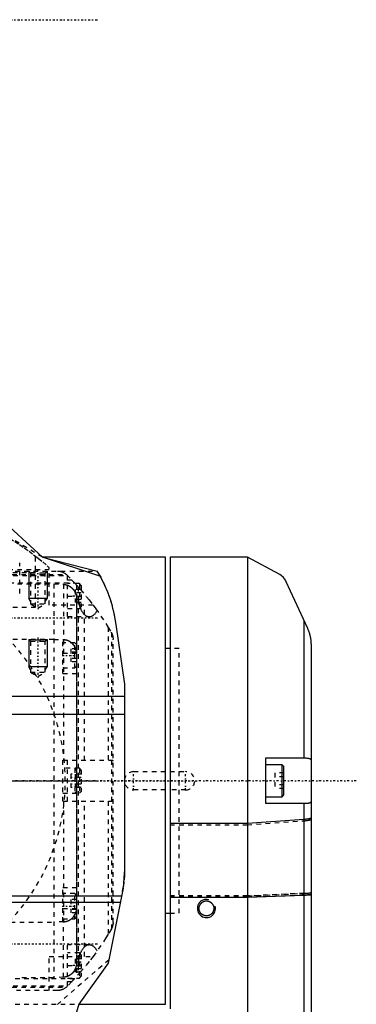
# Model space of a CAD drawing. Extents: x -109 to 109, y -1 to 737.
# Tile 10 of 10: x 35 to 109, y 521 to 737. Entities that reach past the tile are written whole.
import ezdxf

# ---------------------------------------------------------------- set-up
doc = ezdxf.new("R2010")
doc.units = 0
doc.linetypes.add('CENTER', pattern=[1.5, 0.45, -0.5, 0.05, -0.5])
doc.linetypes.add('DASHED', pattern=[2, 1, -1])
for name, color, linetype in [('AM_0', 7, 'CONTINUOUS'), ('AM_10', 7, 'CONTINUOUS'), ('AM_3', 7, 'DASHED'), ('AM_7', 7, 'CENTER')]:
    doc.layers.add(name, color=color, linetype=linetype)

msp = doc.modelspace()

# ---------------------------------------------------------------- linework, layer by layer
at = {"layer": 'AM_0', "color": 7, "linetype": 'CONTINUOUS'}
for p, q in [((28, 630), (40, 619)), ((67, 619), (40, 619)), ((52.62, 614.9), (40, 619)), ((40, 619), (51.99, 615.99)), ((67, 521), (67, 619)), ((85, 619), (68, 619)), ((68, 619), (68, 520)), ((92.13, 615.21), (85, 619)), ((85, 619), (85, 381)), ((98.24, 603.4), (93.47, 613.63)), ((97.41, 605.18), (97.41, 575)), ((56.08, 604.26), (58, 591.16)), ((68, 599), (67, 599)), ((99, 600), (99, 390.25)), ((58, 591.16), (58, 550)), ((-58, 588.56), (58, 588.56)), ((58, 584.56), (-58, 584.56)), ((89, 575), (97.59, 575)), ((89, 565), (89, 575)), ((92.6, 573.5), (89, 573.5)), ((93, 573.1), (92.6, 573.5)), ((92.6, 566.5), (92.6, 573.5)), ((93, 566.9), (93, 573.1)), ((89, 566.5), (92.6, 566.5)), ((92.6, 566.5), (93, 566.9)), ((97.59, 565), (89, 565)), ((97.41, 565), (97.41, 455)), ((97.41, 561.51), (85, 560.64)), ((85, 560.64), (68, 560.64)), ((57.38, 544.71), (-57.38, 544.71)), ((57.58, 545.72), (54.46, 530)), ((68, 544.45), (85, 544.45)), ((85, 544.45), (97.41, 544.91)), ((-57.11, 543.37), (57.11, 543.37)), ((67, 541), (68, 541)), ((54.46, 530), (48, 521)), ((48, 521), (42.72, 503.75)), ((48, 521), (67, 521))]:
    msp.add_line(p, q, dxfattribs=at)
msp.add_lwpolyline([(97.41, 544.91), (97.86, 544.93), (98.25, 544.96), (98.57, 544.99), (98.81, 545.02), (98.95, 545.06), (99, 545.1)], dxfattribs=at)
for points in [[(52.62, 614.9, 0), (52.77, 614.62, 0), (53.07, 614.07, 0), (53.35, 613.51, 0), (53.48, 613.23, 0), (53.61, 612.95, 0), (53.87, 612.38, 0), (54.11, 611.8, 0), (54.34, 611.22, 0), (54.56, 610.63, 0), (54.77, 610.04, 0), (54.87, 609.74, 0), (54.96, 609.45, 0), (55.14, 608.85, 0), (55.31, 608.25, 0), (55.46, 607.64, 0), (55.61, 607.03, 0), (55.73, 606.42, 0), (55.79, 606.11, 0), (55.85, 605.8, 0), (55.95, 605.19, 0), (56.04, 604.57, 0), (56.08, 604.26, 0)], [(93.47, 613.63, 0), (93.32, 613.98, 0), (92.91, 614.58, 0), (92.4, 615.04, 0), (92.13, 615.21, 0)], [(99, 600, 0), (99, 600, 0), (99, 600, 0), (99, 600, 0), (99, 600, 0), (99, 600, 0), (99, 600, 0), (99, 600, 0), (99, 600, 0), (99, 600, 0), (99, 600, 0), (99, 600, 0), (99, 600, 0), (99, 600, 0), (99, 600, 0), (99, 600, 0), (99, 600, 0), (99, 600, 0), (99, 600, 0), (99, 600, 0), (99, 600, 0), (99, 600, 0), (99, 600, 0), (99, 600, 0), (99, 600, 0), (99, 600, 0), (99, 600, 0), (99, 600, 0), (99, 600, 0), (99, 600, 0), (99, 600, 0), (99, 600, 0), (99, 600, 0), (99, 600, 0), (99, 600, 0), (99, 600, 0), (99, 600, 0), (99, 600, 0), (99, 600, 0), (99, 600, 0), (99, 600, 0), (99, 600, 0), (99, 600, 0), (99, 600, 0), (99, 600, 0), (99, 600, 0), (99, 600, 0), (99, 600, 0), (99, 600, 0), (99, 600, 0), (99, 600, 0), (99, 600, 0), (99, 600, 0), (99, 600, 0), (99, 600, 0), (99, 600, 0), (99, 600, 0), (99, 600, 0), (99, 600, 0), (99, 600, 0), (99, 600, 0), (99, 600, 0), (99, 600, 0), (99, 600, 0), (99, 600, 0), (99, 600, 0), (99, 600, 0), (99, 600, 0), (99, 600.01, 0), (99, 600.01, 0), (99, 600.01, 0), (99, 600.01, 0), (99, 600.02, 0), (99, 600.02, 0), (99, 600.04, 0), (99, 600.08, 0), (99, 600.09, 0), (99, 600.11, 0), (99, 600.14, 0), (99, 600.18, 0), (98.99, 600.29, 0), (98.98, 600.49, 0), (98.98, 600.59, 0), (98.97, 600.69, 0), (98.95, 600.89, 0), (98.93, 601.09, 0), (98.9, 601.28, 0), (98.86, 601.48, 0), (98.82, 601.67, 0), (98.8, 601.76, 0), (98.78, 601.86, 0), (98.73, 602.05, 0), (98.68, 602.24, 0), (98.62, 602.42, 0), (98.56, 602.6, 0), (98.5, 602.78, 0), (98.46, 602.87, 0), (98.43, 602.96, 0), (98.36, 603.14, 0), (98.28, 603.31, 0), (98.24, 603.4, 0)], [(97.59, 575, 0), (97.66, 575, 0), (97.8, 575, 0), (97.94, 574.99, 0), (98, 574.99, 0), (98.07, 574.99, 0), (98.19, 574.98, 0), (98.3, 574.96, 0), (98.41, 574.94, 0), (98.51, 574.92, 0), (98.6, 574.89, 0), (98.64, 574.88, 0), (98.68, 574.86, 0), (98.75, 574.82, 0), (98.81, 574.77, 0), (98.87, 574.72, 0), (98.91, 574.67, 0), (98.95, 574.6, 0), (98.96, 574.57, 0), (98.97, 574.54, 0), (98.99, 574.46, 0), (99, 574.38, 0), (99, 574.34, 0)], [(99, 565.66, 0), (99, 565.62, 0), (98.99, 565.54, 0), (98.97, 565.46, 0), (98.96, 565.43, 0), (98.95, 565.4, 0), (98.91, 565.33, 0), (98.87, 565.28, 0), (98.81, 565.23, 0), (98.75, 565.18, 0), (98.68, 565.14, 0), (98.64, 565.12, 0), (98.6, 565.11, 0), (98.51, 565.08, 0), (98.41, 565.06, 0), (98.3, 565.04, 0), (98.19, 565.02, 0), (98.07, 565.01, 0), (98, 565.01, 0), (97.94, 565.01, 0), (97.8, 565, 0), (97.66, 565, 0), (97.59, 565, 0)], [(99, 561.88, 0), (99, 561.86, 0), (98.99, 561.84, 0), (98.97, 561.81, 0), (98.95, 561.8, 0), (98.93, 561.79, 0), (98.89, 561.77, 0), (98.84, 561.74, 0), (98.77, 561.72, 0), (98.7, 561.7, 0), (98.62, 561.68, 0), (98.57, 561.66, 0), (98.52, 561.65, 0), (98.42, 561.63, 0), (98.31, 561.61, 0), (98.19, 561.6, 0), (98.07, 561.58, 0), (97.93, 561.56, 0), (97.86, 561.55, 0), (97.79, 561.55, 0), (97.64, 561.53, 0), (97.49, 561.52, 0), (97.41, 561.51, 0)]]:
    msp.add_polyline3d(points, dxfattribs=at)
for centre, radius, start, end in [((27, 600.69), 29.3, 29.0069, 31.4714), ((36, 550), 22, 348.7864, 0)]:
    msp.add_arc(centre, radius, start, end, dxfattribs=at)
at = {"layer": 'AM_10', "color": 7, "linetype": 'CONTINUOUS'}
for p, q in [((37, 616), (37, 610)), ((41, 616), (41, 610)), ((41, 610), (37, 610)), ((37.38, 609.34), (37, 610)), ((40.62, 609.34), (41, 610)), ((37, 601), (37, 595)), ((41, 601), (41, 595)), ((41, 595), (37, 595)), ((37.38, 594.34), (37, 595)), ((40.62, 594.34), (41, 595))]:
    msp.add_line(p, q, dxfattribs=at)
msp.add_arc((76, 542), 2, 75, 15, dxfattribs=at)
at = {"layer": 'AM_3', "color": 6, "linetype": 'DASHED'}
for p, q in [((40, 619), (21.69, 630)), ((35, 611.06), (35, 617.81)), ((38.5, 608.1), (38.5, 619.23)), ((-38.5, 615.7), (38.5, 615.7)), ((41.5, 616.24), (2, 616.24)), ((2, 616), (51.94, 616)), ((37, 616), (37.38, 615.62)), ((37.38, 615.62), (37.38, 608.8)), ((37.38, 615.62), (40.62, 615.62)), ((40.62, 615.62), (41, 616)), ((40.62, 608.8), (40.62, 615.62)), ((41.5, 608.5), (41.5, 616.73)), ((23.37, 615.22), (45.28, 615.22)), ((23.6, 614.98), (45.5, 614.98)), ((24.73, 613.44), (47, 613.44)), ((34.5, 613.18), (42.5, 613.18)), ((42.5, 613.18), (42.5, 526.82)), ((42.5, 613.18), (44.64, 613.08)), ((45.5, 606), (45.5, 615.01)), ((45.5, 614.06), (46.42, 614.06)), ((48.1, 613.25), (45.5, 613.25)), ((48.5, 612.85), (48.1, 613.25)), ((48.1, 613.25), (48.1, 607.75)), ((44.64, 613.08), (44.64, 600.92)), ((47.2, 611.94), (47.2, 609.06)), ((48.5, 611.94), (47.2, 611.94)), ((48.5, 611.22), (47.2, 611.22)), ((47.5, 612.89), (47.5, 527.11)), ((47.83, 612.52), (47.83, 610.5)), ((48.5, 612.85), (48.5, 608.15)), ((45.5, 610.5), (49.56, 610.5)), ((48.5, 609.78), (47.2, 609.78)), ((48.5, 609.06), (47.2, 609.06)), ((47.5, 609.79), (47.5, 530.21)), ((47.87, 609.74), (47.87, 530.26)), ((-38.5, 608.1), (38.5, 608.1)), ((37.38, 608.8), (39, 607.86)), ((37.38, 608.8), (40.62, 608.8)), ((39, 607.86), (40.62, 608.8)), ((51.12, 608.5), (41.5, 608.5)), ((45.5, 607.75), (48.1, 607.75)), ((48.1, 607.75), (48.5, 608.15)), ((49.25, 574.5), (49.25, 608.5)), ((45.5, 606), (50.29, 606)), ((54.45, 603.63), (54.45, 574.5)), ((54.45, 603.63), (55.08, 602.59)), ((55.13, 602.5), (55.13, 537.5)), ((42.5, 601), (31, 601)), ((37, 601), (37.38, 600.62)), ((37.38, 600.62), (37.38, 593.8)), ((37.38, 600.62), (40.62, 600.62)), ((40.62, 600.62), (41, 601)), ((40.62, 593.8), (40.62, 600.62)), ((42.5, 601), (44.64, 600.9)), ((44.64, 600.92), (44.5, 600.92)), ((44.5, 593.5), (44.5, 600.92)), ((47.1, 600.25), (44.5, 600.25)), ((44.64, 600.9), (44.64, 574.5)), ((47.5, 599.85), (47.1, 600.25)), ((47.1, 594.75), (47.1, 600.25)), ((55.5, 538.94), (55.5, 601.06)), ((46.2, 598.94), (46.2, 596.06)), ((47.5, 598.94), (46.2, 598.94)), ((47.5, 598.22), (46.2, 598.22)), ((70, 599), (68, 599)), ((70, 541), (70, 599)), ((44.5, 598), (47.5, 598)), ((47.5, 596.78), (46.2, 596.78)), ((47.5, 596.06), (46.2, 596.06)), ((47.5, 597.92), (47.5, 598)), ((37.38, 593.8), (39, 592.86)), ((37.38, 593.8), (40.62, 593.8)), ((39, 592.86), (40.62, 593.8)), ((44.5, 594.75), (47.1, 594.75)), ((47.1, 594.75), (47.5, 595.15)), ((44.5, 593.5), (47.5, 593.5)), ((44.5, 574.5), (55.42, 574.5)), ((44.5, 565.5), (44.5, 574.5)), ((45.5, 565.5), (45.5, 574.5)), ((48.1, 572.75), (44.5, 572.75)), ((47.5, 572.35), (47.1, 572.75)), ((47.1, 572.75), (47.1, 567.25)), ((48.5, 572.35), (48.1, 572.75)), ((48.1, 572.75), (48.1, 567.25)), ((48.5, 572.35), (48.5, 567.65)), ((46.2, 571.44), (46.2, 568.56)), ((48.5, 571.44), (46.2, 571.44)), ((48.5, 570.72), (46.2, 570.72)), ((47.2, 571.44), (47.2, 568.56)), ((60, 572), (67, 572)), ((68, 572), (71.43, 572)), ((91, 571.72), (91, 568.28)), ((93, 571.72), (91, 571.72)), ((93, 570.86), (91, 570.86)), ((48.5, 569.28), (46.2, 569.28)), ((48.5, 568.56), (46.2, 568.56)), ((67, 568), (60, 568)), ((71.43, 568), (68, 568)), ((93, 569.14), (91, 569.14)), ((93, 568.28), (91, 568.28)), ((44.5, 567.25), (48.1, 567.25)), ((47.1, 567.25), (47.5, 567.65)), ((48.1, 567.25), (48.5, 567.65)), ((44.5, 565.5), (55.42, 565.5)), ((44.64, 565.5), (44.64, 539.1)), ((49.25, 531.5), (49.25, 565.5)), ((54.45, 565.5), (54.45, 536.37)), ((68, 560.32), (85, 560.32)), ((85, 560.32), (97.41, 561.22)), ((47.5, 546.5), (44.5, 546.5)), ((44.5, 539.08), (44.5, 546.5)), ((47.1, 545.25), (44.5, 545.25)), ((47.5, 544.85), (47.1, 545.25)), ((47.1, 539.75), (47.1, 545.25)), ((85, 544.74), (68, 544.74)), ((68, 544.74), (85, 544.74)), ((85, 544.46), (68, 544.46)), ((97.41, 545.32), (85, 544.74)), ((85, 544.74), (97.41, 545.32)), ((97.41, 544.92), (85, 544.46)), ((44.5, 542), (47.5, 542)), ((46.2, 543.94), (46.2, 541.06)), ((47.5, 543.94), (46.2, 543.94)), ((47.5, 543.22), (46.2, 543.22)), ((47.5, 542), (47.5, 542.08)), ((47.5, 541.78), (46.2, 541.78)), ((47.5, 541.06), (46.2, 541.06)), ((47.1, 539.75), (47.5, 540.15)), ((68, 541), (70, 541)), ((31, 539), (42.5, 539)), ((44.64, 539.1), (42.5, 539)), ((44.5, 539.75), (47.1, 539.75)), ((44.5, 539.08), (44.64, 539.08)), ((44.64, 526.92), (44.64, 539.08)), ((55.08, 537.41), (54.45, 536.37)), ((50.29, 534), (45.5, 534)), ((45.5, 524.99), (45.5, 534)), ((41.5, 531.5), (51.12, 531.5)), ((41.5, 524), (41.5, 531.5)), ((48.1, 532.25), (45.5, 532.25)), ((48.5, 531.85), (48.1, 532.25)), ((48.1, 532.25), (48.1, 526.75)), ((48.5, 531.85), (48.5, 527.15)), ((54.61, 530.76), (43.27, 520.97)), ((45.5, 529.5), (49.56, 529.5)), ((47.2, 530.94), (47.2, 528.06)), ((48.5, 530.94), (47.2, 530.94)), ((48.5, 530.22), (47.2, 530.22)), ((47.83, 529.5), (47.83, 527.48)), ((42.5, 526.82), (34.5, 526.82)), ((44.64, 526.92), (42.5, 526.82)), ((48.5, 528.78), (47.2, 528.78)), ((48.5, 528.06), (47.2, 528.06)), ((48.1, 526.75), (48.5, 527.15)), ((23.37, 524.78), (45.28, 524.78)), ((23.6, 525.02), (45.5, 525.02)), ((47, 526.56), (24.73, 526.56)), ((45.5, 526.75), (48.1, 526.75)), ((46.42, 525.94), (45.5, 525.94)), ((43.27, 524), (-43.27, 524)), ((-48, 521), (48, 521))]:
    msp.add_line(p, q, dxfattribs=at)
msp.add_lwpolyline([(97.41, 545.32), (97.86, 545.34), (98.25, 545.37), (98.57, 545.41), (98.81, 545.45), (98.95, 545.5), (99, 545.55)], dxfattribs=at)
for points in [[(22, 628.5, 0), (22.59, 628.27, 0), (23.78, 627.8, 0), (24.95, 627.31, 0), (25.53, 627.05, 0), (26.11, 626.79, 0), (27.26, 626.24, 0), (28.4, 625.68, 0), (29.53, 625.09, 0), (30.64, 624.47, 0), (31.74, 623.84, 0), (32.29, 623.51, 0), (32.83, 623.18, 0), (33.91, 622.5, 0), (34.97, 621.8, 0), (36.02, 621.08, 0), (37.05, 620.33, 0), (38.07, 619.57, 0), (38.57, 619.18, 0), (39.07, 618.78, 0), (40.05, 617.98, 0), (41.02, 617.15, 0), (41.5, 616.73, 0)], [(43.27, 616, 0), (43.28, 616, 0), (43.3, 616, 0), (43.32, 616, 0), (43.33, 616, 0), (43.34, 616, 0), (43.37, 616, 0), (43.39, 616, 0), (43.41, 616, 0), (43.43, 616, 0), (43.45, 615.99, 0), (43.46, 615.99, 0), (43.47, 615.99, 0), (43.5, 615.99, 0), (43.52, 615.99, 0), (43.54, 615.99, 0), (43.56, 615.99, 0), (43.58, 615.98, 0), (43.59, 615.98, 0), (43.61, 615.98, 0), (43.63, 615.98, 0), (43.65, 615.98, 0), (43.66, 615.97, 0), (43.67, 615.97, 0), (43.69, 615.97, 0), (43.71, 615.97, 0), (43.72, 615.96, 0), (43.74, 615.96, 0), (43.76, 615.96, 0), (43.78, 615.96, 0), (43.8, 615.95, 0), (43.82, 615.95, 0), (43.84, 615.94, 0), (43.85, 615.94, 0), (43.86, 615.94, 0), (43.89, 615.94, 0), (43.91, 615.93, 0), (43.93, 615.93, 0), (43.95, 615.92, 0), (43.97, 615.92, 0), (43.98, 615.91, 0), (43.99, 615.91, 0), (44.01, 615.91, 0), (44.04, 615.9, 0), (44.06, 615.89, 0), (44.08, 615.89, 0), (44.1, 615.88, 0), (44.11, 615.88, 0), (44.12, 615.88, 0), (44.14, 615.87, 0), (44.16, 615.86, 0), (44.23, 615.84, 0), (44.36, 615.79, 0), (44.42, 615.77, 0), (44.48, 615.74, 0), (44.6, 615.69, 0), (44.71, 615.63, 0), (44.83, 615.56, 0), (44.94, 615.49, 0), (45.05, 615.41, 0), (45.1, 615.38, 0), (45.15, 615.33, 0), (45.25, 615.25, 0), (45.35, 615.16, 0), (45.39, 615.11, 0)], [(51.99, 615.99, 0), (52.12, 615.78, 0), (52.38, 615.33, 0), (52.64, 614.86, 0), (52.78, 614.62, 0), (52.92, 614.36, 0), (53.19, 613.83, 0), (53.46, 613.27, 0), (53.73, 612.68, 0), (54, 612.07, 0), (54.26, 611.43, 0), (54.39, 611.1, 0), (54.51, 610.76, 0), (54.76, 610.07, 0), (54.99, 609.36, 0), (55.21, 608.62, 0), (55.41, 607.87, 0), (55.59, 607.09, 0), (55.68, 606.7, 0), (55.76, 606.3, 0), (55.9, 605.49, 0), (56.03, 604.67, 0), (56.08, 604.26, 0)], [(45.39, 615.11, 0), (46.41, 614.07, 0), (48.37, 611.91, 0), (50.23, 609.66, 0), (51.12, 608.5, 0)], [(44.64, 613.08, 0), (44.66, 613.07, 0), (44.7, 613.07, 0), (44.75, 613.07, 0), (44.77, 613.07, 0), (44.79, 613.06, 0), (44.84, 613.06, 0), (44.88, 613.05, 0), (44.93, 613.05, 0), (44.97, 613.04, 0), (45.02, 613.03, 0), (45.04, 613.03, 0), (45.06, 613.02, 0), (45.11, 613.01, 0), (45.15, 613, 0), (45.19, 612.99, 0), (45.24, 612.98, 0), (45.28, 612.97, 0), (45.3, 612.96, 0), (45.32, 612.95, 0), (45.37, 612.94, 0), (45.41, 612.92, 0), (45.43, 612.92, 0), (45.45, 612.91, 0), (45.49, 612.89, 0), (45.53, 612.88, 0), (45.55, 612.87, 0), (45.57, 612.86, 0), (45.61, 612.84, 0), (45.65, 612.83, 0), (45.69, 612.81, 0), (45.73, 612.79, 0), (45.77, 612.77, 0), (45.78, 612.76, 0), (45.8, 612.75, 0), (45.84, 612.73, 0), (45.88, 612.71, 0), (45.92, 612.69, 0), (45.96, 612.66, 0), (46, 612.64, 0), (46.02, 612.63, 0), (46.04, 612.61, 0), (46.07, 612.59, 0), (46.11, 612.56, 0), (46.15, 612.54, 0), (46.19, 612.51, 0), (46.22, 612.48, 0), (46.24, 612.47, 0), (46.26, 612.45, 0), (46.29, 612.43, 0), (46.33, 612.4, 0), (46.36, 612.37, 0), (46.4, 612.34, 0), (46.43, 612.31, 0), (46.44, 612.29, 0), (46.46, 612.28, 0), (46.49, 612.25, 0), (46.52, 612.22, 0), (46.55, 612.19, 0), (46.58, 612.16, 0), (46.61, 612.13, 0), (46.63, 612.11, 0), (46.64, 612.09, 0), (46.67, 612.06, 0), (46.7, 612.03, 0), (46.71, 612.01, 0), (46.72, 612, 0), (46.75, 611.96, 0), (46.78, 611.93, 0), (46.79, 611.91, 0), (46.81, 611.89, 0), (46.83, 611.85, 0), (46.86, 611.82, 0), (46.89, 611.78, 0), (46.91, 611.74, 0), (46.94, 611.71, 0), (46.95, 611.69, 0), (46.96, 611.67, 0), (46.99, 611.63, 0), (47.01, 611.59, 0), (47.03, 611.55, 0), (47.06, 611.51, 0), (47.08, 611.47, 0), (47.09, 611.45, 0), (47.1, 611.43, 0), (47.12, 611.39, 0), (47.14, 611.35, 0), (47.16, 611.31, 0), (47.18, 611.27, 0), (47.2, 611.23, 0), (47.2, 611.21, 0), (47.21, 611.19, 0), (47.23, 611.15, 0), (47.25, 611.11, 0), (47.26, 611.07, 0), (47.28, 611.03, 0), (47.29, 610.99, 0), (47.3, 610.97, 0), (47.31, 610.95, 0), (47.32, 610.91, 0), (47.33, 610.87, 0), (47.35, 610.83, 0), (47.36, 610.78, 0), (47.37, 610.74, 0), (47.38, 610.72, 0), (47.38, 610.7, 0), (47.39, 610.65, 0), (47.41, 610.61, 0), (47.41, 610.59, 0), (47.42, 610.57, 0), (47.42, 610.52, 0), (47.43, 610.48, 0), (47.44, 610.45, 0), (47.44, 610.43, 0), (47.45, 610.39, 0), (47.46, 610.34, 0), (47.46, 610.3, 0), (47.47, 610.25, 0), (47.48, 610.21, 0), (47.48, 610.18, 0), (47.48, 610.16, 0), (47.49, 610.12, 0), (47.49, 610.07, 0), (47.49, 610.03, 0), (47.49, 609.98, 0), (47.5, 609.94, 0), (47.5, 609.92, 0), (47.5, 609.9, 0), (47.5, 609.85, 0), (47.5, 609.81, 0), (47.5, 609.79, 0)], [(47.83, 610.5, 0), (47.83, 610.37, 0), (47.84, 610.12, 0), (47.86, 609.87, 0), (47.87, 609.74, 0)], [(47.87, 609.74, 0), (47.88, 609.62, 0), (47.91, 609.39, 0), (47.94, 609.17, 0), (47.96, 609.06, 0)], [(47.96, 609.06, 0), (47.98, 608.96, 0), (48.02, 608.77, 0), (48.06, 608.59, 0), (48.09, 608.5, 0)], [(48.09, 608.5, 0), (48.12, 608.4, 0), (48.17, 608.2, 0), (48.24, 608.01, 0), (48.27, 607.92, 0)], [(48.27, 607.92, 0), (48.31, 607.82, 0), (48.39, 607.63, 0), (48.48, 607.45, 0), (48.52, 607.37, 0), (48.57, 607.28, 0), (48.67, 607.12, 0), (48.77, 606.96, 0), (48.87, 606.82, 0), (48.98, 606.69, 0), (49.09, 606.57, 0), (49.15, 606.51, 0), (49.21, 606.46, 0), (49.33, 606.36, 0), (49.45, 606.27, 0), (49.58, 606.19, 0), (49.7, 606.13, 0), (49.83, 606.08, 0), (49.9, 606.06, 0), (49.96, 606.04, 0), (50.09, 606.01, 0), (50.22, 606, 0), (50.29, 606, 0)], [(50.29, 606, 0), (50.34, 606, 0), (50.45, 606.01, 0), (50.55, 606.03, 0), (50.6, 606.04, 0), (50.66, 606.05, 0), (50.76, 606.08, 0), (50.87, 606.13, 0), (50.97, 606.18, 0), (51.07, 606.23, 0), (51.17, 606.3, 0), (51.22, 606.34, 0), (51.27, 606.37, 0), (51.36, 606.46, 0), (51.46, 606.54, 0), (51.55, 606.64, 0), (51.64, 606.74, 0), (51.73, 606.86, 0), (51.77, 606.91, 0), (51.81, 606.97, 0), (51.89, 607.1, 0), (51.97, 607.23, 0), (52.01, 607.29, 0)], [(51.12, 608.5, 0), (51.71, 607.71, 0), (52.84, 606.11, 0), (53.93, 604.47, 0), (54.45, 603.63, 0)], [(55.08, 602.59, 0), (55.1, 602.55, 0), (55.15, 602.47, 0), (55.19, 602.39, 0), (55.21, 602.35, 0), (55.23, 602.31, 0), (55.26, 602.23, 0), (55.3, 602.15, 0), (55.33, 602.06, 0), (55.36, 601.98, 0), (55.38, 601.9, 0), (55.39, 601.85, 0), (55.41, 601.81, 0), (55.43, 601.72, 0), (55.44, 601.64, 0), (55.46, 601.55, 0), (55.47, 601.46, 0), (55.48, 601.37, 0), (55.49, 601.33, 0), (55.49, 601.28, 0), (55.5, 601.19, 0), (55.5, 601.1, 0), (55.5, 601.06, 0)], [(37, 601, 0), (37, 601, 0), (37, 601, 0), (37.01, 601, 0), (37.01, 601, 0), (37.01, 601, 0), (37.02, 601, 0), (37.03, 601, 0), (37.04, 601, 0), (37.05, 601, 0), (37.06, 601, 0), (37.07, 601, 0), (37.08, 601, 0), (37.09, 600.99, 0), (37.11, 600.99, 0), (37.13, 600.99, 0), (37.16, 600.99, 0), (37.18, 600.99, 0), (37.19, 600.99, 0), (37.21, 600.99, 0), (37.23, 600.99, 0), (37.26, 600.99, 0), (37.28, 600.98, 0), (37.29, 600.98, 0), (37.32, 600.98, 0), (37.36, 600.98, 0), (37.37, 600.98, 0), (37.39, 600.98, 0), (37.42, 600.98, 0), (37.46, 600.98, 0), (37.5, 600.97, 0), (37.54, 600.97, 0), (37.58, 600.97, 0), (37.6, 600.97, 0), (37.62, 600.97, 0), (37.66, 600.97, 0), (37.7, 600.96, 0), (37.74, 600.96, 0), (37.79, 600.96, 0), (37.83, 600.96, 0), (37.86, 600.96, 0), (37.88, 600.96, 0), (37.93, 600.96, 0), (37.98, 600.96, 0), (38.03, 600.95, 0), (38.08, 600.95, 0), (38.14, 600.95, 0), (38.16, 600.95, 0), (38.19, 600.95, 0), (38.24, 600.95, 0), (38.3, 600.95, 0), (38.35, 600.95, 0), (38.41, 600.94, 0), (38.46, 600.94, 0), (38.49, 600.94, 0), (38.52, 600.94, 0), (38.58, 600.94, 0), (38.63, 600.94, 0), (38.69, 600.94, 0), (38.75, 600.94, 0), (38.8, 600.94, 0), (38.83, 600.94, 0), (38.86, 600.94, 0), (38.92, 600.94, 0), (38.97, 600.94, 0), (39, 600.94, 0), (39.03, 600.94, 0), (39.08, 600.94, 0), (39.14, 600.94, 0), (39.17, 600.94, 0), (39.2, 600.94, 0), (39.25, 600.94, 0), (39.31, 600.94, 0), (39.37, 600.94, 0), (39.42, 600.94, 0), (39.48, 600.94, 0), (39.51, 600.94, 0), (39.54, 600.94, 0), (39.59, 600.94, 0), (39.65, 600.95, 0), (39.7, 600.95, 0), (39.76, 600.95, 0), (39.81, 600.95, 0), (39.84, 600.95, 0), (39.86, 600.95, 0), (39.92, 600.95, 0), (39.97, 600.95, 0), (40.02, 600.96, 0), (40.07, 600.96, 0), (40.12, 600.96, 0), (40.14, 600.96, 0), (40.17, 600.96, 0), (40.21, 600.96, 0), (40.26, 600.96, 0), (40.3, 600.96, 0), (40.34, 600.97, 0), (40.38, 600.97, 0), (40.4, 600.97, 0), (40.42, 600.97, 0), (40.46, 600.97, 0), (40.5, 600.97, 0), (40.54, 600.98, 0), (40.58, 600.98, 0), (40.61, 600.98, 0), (40.63, 600.98, 0), (40.64, 600.98, 0), (40.68, 600.98, 0), (40.71, 600.98, 0), (40.72, 600.98, 0), (40.74, 600.99, 0), (40.77, 600.99, 0), (40.79, 600.99, 0), (40.81, 600.99, 0), (40.82, 600.99, 0), (40.84, 600.99, 0), (40.87, 600.99, 0), (40.89, 600.99, 0), (40.91, 600.99, 0), (40.92, 601, 0), (40.93, 601, 0), (40.94, 601, 0), (40.95, 601, 0), (40.96, 601, 0), (40.97, 601, 0), (40.98, 601, 0), (40.99, 601, 0), (40.99, 601, 0), (40.99, 601, 0), (41, 601, 0), (41, 601, 0), (41, 601, 0)], [(47.5, 598, 0), (47.5, 598.02, 0), (47.5, 598.06, 0), (47.49, 598.1, 0), (47.49, 598.12, 0), (47.49, 598.14, 0), (47.49, 598.18, 0), (47.48, 598.23, 0), (47.48, 598.27, 0), (47.47, 598.31, 0), (47.47, 598.35, 0), (47.47, 598.37, 0), (47.46, 598.39, 0), (47.46, 598.44, 0), (47.45, 598.48, 0), (47.44, 598.52, 0), (47.43, 598.56, 0), (47.42, 598.6, 0), (47.42, 598.62, 0), (47.41, 598.64, 0), (47.4, 598.68, 0), (47.39, 598.73, 0), (47.38, 598.75, 0), (47.38, 598.77, 0), (47.37, 598.81, 0), (47.35, 598.85, 0), (47.35, 598.87, 0), (47.34, 598.89, 0), (47.33, 598.92, 0), (47.31, 598.96, 0), (47.3, 599, 0), (47.28, 599.04, 0), (47.27, 599.07, 0), (47.26, 599.09, 0), (47.25, 599.11, 0), (47.24, 599.15, 0), (47.22, 599.18, 0), (47.2, 599.22, 0), (47.19, 599.26, 0), (47.17, 599.29, 0), (47.16, 599.31, 0), (47.15, 599.33, 0), (47.13, 599.37, 0), (47.11, 599.4, 0), (47.09, 599.44, 0), (47.06, 599.48, 0), (47.04, 599.51, 0), (47.03, 599.53, 0), (47.02, 599.55, 0), (47, 599.59, 0), (46.97, 599.62, 0), (46.95, 599.66, 0), (46.92, 599.69, 0), (46.9, 599.72, 0), (46.88, 599.74, 0), (46.87, 599.76, 0), (46.84, 599.79, 0), (46.82, 599.82, 0), (46.79, 599.86, 0), (46.76, 599.89, 0), (46.74, 599.92, 0), (46.72, 599.93, 0), (46.71, 599.95, 0), (46.68, 599.98, 0), (46.66, 600.01, 0), (46.64, 600.02, 0), (46.63, 600.03, 0), (46.6, 600.06, 0), (46.57, 600.09, 0), (46.56, 600.1, 0), (46.54, 600.12, 0), (46.51, 600.15, 0), (46.48, 600.17, 0), (46.45, 600.2, 0), (46.42, 600.23, 0), (46.39, 600.25, 0), (46.37, 600.27, 0), (46.35, 600.28, 0), (46.32, 600.31, 0), (46.29, 600.33, 0), (46.25, 600.36, 0), (46.22, 600.38, 0), (46.18, 600.4, 0), (46.16, 600.42, 0), (46.15, 600.43, 0), (46.11, 600.45, 0), (46.07, 600.47, 0), (46.04, 600.5, 0), (46, 600.52, 0), (45.96, 600.54, 0), (45.95, 600.55, 0), (45.93, 600.56, 0), (45.89, 600.58, 0), (45.85, 600.6, 0), (45.82, 600.62, 0), (45.78, 600.63, 0), (45.74, 600.65, 0), (45.72, 600.66, 0), (45.71, 600.67, 0), (45.67, 600.68, 0), (45.63, 600.7, 0), (45.6, 600.71, 0), (45.56, 600.73, 0), (45.52, 600.74, 0), (45.5, 600.75, 0), (45.48, 600.75, 0), (45.44, 600.77, 0), (45.4, 600.78, 0), (45.38, 600.79, 0), (45.36, 600.79, 0), (45.32, 600.8, 0), (45.28, 600.82, 0), (45.26, 600.82, 0), (45.24, 600.83, 0), (45.2, 600.84, 0), (45.16, 600.85, 0), (45.12, 600.86, 0), (45.08, 600.86, 0), (45.03, 600.87, 0), (45.01, 600.88, 0), (44.99, 600.88, 0), (44.95, 600.89, 0), (44.91, 600.89, 0), (44.87, 600.9, 0), (44.82, 600.9, 0), (44.78, 600.91, 0), (44.76, 600.91, 0), (44.74, 600.91, 0), (44.7, 600.91, 0), (44.66, 600.92, 0), (44.64, 600.92, 0)], [(47.5, 598, 0), (47.5, 597.98, 0), (47.5, 597.95, 0), (47.5, 597.92, 0), (47.5, 597.9, 0)], [(47.5, 574.48, 0), (47.5, 574.48, 0), (47.49, 574.49, 0), (47.48, 574.5, 0), (47.47, 574.5, 0)], [(55.42, 574.5, 0), (55.42, 574.5, 0), (55.43, 574.5, 0), (55.44, 574.5, 0), (55.44, 574.5, 0), (55.45, 574.5, 0), (55.45, 574.5, 0), (55.46, 574.49, 0), (55.47, 574.49, 0), (55.47, 574.49, 0), (55.48, 574.49, 0), (55.48, 574.49, 0), (55.48, 574.48, 0), (55.49, 574.48, 0), (55.49, 574.48, 0), (55.49, 574.47, 0), (55.5, 574.47, 0), (55.5, 574.47, 0), (55.5, 574.46, 0), (55.5, 574.46, 0), (55.5, 574.45, 0), (55.5, 574.45, 0), (55.5, 574.45, 0)], [(47.47, 565.5, 0), (47.48, 565.5, 0), (47.49, 565.51, 0), (47.5, 565.52, 0), (47.5, 565.52, 0)], [(55.5, 565.55, 0), (55.5, 565.55, 0), (55.5, 565.55, 0), (55.5, 565.54, 0), (55.5, 565.54, 0), (55.5, 565.53, 0), (55.5, 565.53, 0), (55.49, 565.53, 0), (55.49, 565.52, 0), (55.49, 565.52, 0), (55.48, 565.52, 0), (55.48, 565.51, 0), (55.48, 565.51, 0), (55.47, 565.51, 0), (55.47, 565.51, 0), (55.46, 565.51, 0), (55.45, 565.5, 0), (55.45, 565.5, 0), (55.44, 565.5, 0), (55.44, 565.5, 0), (55.43, 565.5, 0), (55.42, 565.5, 0), (55.42, 565.5, 0)], [(97.41, 561.22, 0), (97.49, 561.23, 0), (97.64, 561.24, 0), (97.79, 561.26, 0), (97.86, 561.27, 0), (97.93, 561.27, 0), (98.07, 561.29, 0), (98.19, 561.31, 0), (98.31, 561.33, 0), (98.42, 561.35, 0), (98.52, 561.37, 0), (98.57, 561.38, 0), (98.62, 561.39, 0), (98.7, 561.41, 0), (98.77, 561.43, 0), (98.84, 561.46, 0), (98.89, 561.48, 0), (98.93, 561.51, 0), (98.95, 561.52, 0), (98.97, 561.53, 0), (98.99, 561.56, 0), (99, 561.58, 0), (99, 561.6, 0)], [(58, 550, 0), (57.99, 549.28, 0), (57.89, 547.85, 0), (57.71, 546.43, 0), (57.58, 545.72, 0)], [(97.41, 545.32, 0), (97.49, 545.32, 0), (97.64, 545.33, 0), (97.79, 545.34, 0), (97.86, 545.34, 0), (97.93, 545.35, 0), (98.07, 545.36, 0), (98.19, 545.37, 0), (98.31, 545.38, 0), (98.42, 545.39, 0), (98.52, 545.41, 0), (98.57, 545.41, 0), (98.62, 545.42, 0), (98.7, 545.43, 0), (98.77, 545.45, 0), (98.84, 545.46, 0), (98.89, 545.48, 0), (98.93, 545.49, 0), (98.95, 545.5, 0), (98.97, 545.51, 0), (98.99, 545.52, 0), (99, 545.54, 0), (99, 545.55, 0)], [(99, 545.1, 0), (99, 545.09, 0), (98.99, 545.08, 0), (98.97, 545.07, 0), (98.95, 545.06, 0), (98.93, 545.06, 0), (98.89, 545.04, 0), (98.84, 545.03, 0), (98.77, 545.02, 0), (98.7, 545.01, 0), (98.62, 545, 0), (98.58, 544.99, 0), (98.53, 544.99, 0), (98.42, 544.98, 0), (98.31, 544.97, 0), (98.19, 544.96, 0), (98.07, 544.95, 0), (97.94, 544.94, 0), (97.87, 544.94, 0), (97.8, 544.93, 0), (97.65, 544.93, 0), (97.49, 544.92, 0), (97.41, 544.92, 0)], [(44.64, 539.08, 0), (44.66, 539.08, 0), (44.7, 539.09, 0), (44.74, 539.09, 0), (44.76, 539.09, 0), (44.78, 539.09, 0), (44.82, 539.1, 0), (44.87, 539.1, 0), (44.91, 539.11, 0), (44.95, 539.11, 0), (44.99, 539.12, 0), (45.01, 539.12, 0), (45.03, 539.13, 0), (45.08, 539.14, 0), (45.12, 539.14, 0), (45.16, 539.15, 0), (45.2, 539.16, 0), (45.24, 539.17, 0), (45.26, 539.18, 0), (45.28, 539.18, 0), (45.32, 539.2, 0), (45.36, 539.21, 0), (45.38, 539.21, 0), (45.4, 539.22, 0), (45.44, 539.23, 0), (45.48, 539.25, 0), (45.5, 539.25, 0), (45.52, 539.26, 0), (45.56, 539.27, 0), (45.6, 539.29, 0), (45.63, 539.3, 0), (45.67, 539.32, 0), (45.71, 539.33, 0), (45.72, 539.34, 0), (45.74, 539.35, 0), (45.78, 539.37, 0), (45.82, 539.38, 0), (45.85, 539.4, 0), (45.89, 539.42, 0), (45.93, 539.44, 0), (45.95, 539.45, 0), (45.96, 539.46, 0), (46, 539.48, 0), (46.04, 539.5, 0), (46.07, 539.53, 0), (46.11, 539.55, 0), (46.15, 539.57, 0), (46.16, 539.58, 0), (46.18, 539.6, 0), (46.22, 539.62, 0), (46.25, 539.64, 0), (46.29, 539.67, 0), (46.32, 539.69, 0), (46.35, 539.72, 0), (46.37, 539.73, 0), (46.39, 539.75, 0), (46.42, 539.77, 0), (46.45, 539.8, 0), (46.48, 539.83, 0), (46.51, 539.85, 0), (46.54, 539.88, 0), (46.56, 539.9, 0), (46.57, 539.91, 0), (46.6, 539.94, 0), (46.63, 539.97, 0), (46.64, 539.98, 0), (46.66, 539.99, 0), (46.68, 540.02, 0), (46.71, 540.05, 0), (46.72, 540.07, 0), (46.74, 540.08, 0), (46.76, 540.11, 0), (46.79, 540.14, 0), (46.82, 540.18, 0), (46.84, 540.21, 0), (46.87, 540.24, 0), (46.88, 540.26, 0), (46.9, 540.28, 0), (46.92, 540.31, 0), (46.95, 540.34, 0), (46.97, 540.38, 0), (47, 540.41, 0), (47.02, 540.45, 0), (47.03, 540.47, 0), (47.04, 540.49, 0), (47.06, 540.52, 0), (47.09, 540.56, 0), (47.11, 540.6, 0), (47.13, 540.63, 0), (47.15, 540.67, 0), (47.16, 540.69, 0), (47.17, 540.71, 0), (47.19, 540.74, 0), (47.2, 540.78, 0), (47.22, 540.82, 0), (47.24, 540.85, 0), (47.25, 540.89, 0), (47.26, 540.91, 0), (47.27, 540.93, 0), (47.28, 540.96, 0), (47.3, 541, 0), (47.31, 541.04, 0), (47.33, 541.08, 0), (47.34, 541.11, 0), (47.35, 541.13, 0), (47.35, 541.15, 0), (47.37, 541.19, 0), (47.38, 541.23, 0), (47.38, 541.25, 0), (47.39, 541.27, 0), (47.4, 541.32, 0), (47.41, 541.36, 0), (47.42, 541.38, 0), (47.42, 541.4, 0), (47.43, 541.44, 0), (47.44, 541.48, 0), (47.45, 541.52, 0), (47.46, 541.56, 0), (47.46, 541.61, 0), (47.47, 541.63, 0), (47.47, 541.65, 0), (47.47, 541.69, 0), (47.48, 541.73, 0), (47.48, 541.77, 0), (47.49, 541.82, 0), (47.49, 541.86, 0), (47.49, 541.88, 0), (47.49, 541.9, 0), (47.5, 541.94, 0), (47.5, 541.98, 0), (47.5, 542, 0)], [(47.5, 542.1, 0), (47.5, 542.08, 0), (47.5, 542.05, 0), (47.5, 542.02, 0), (47.5, 542, 0)], [(77.19, 543.1, 0), (77.21, 543.08, 0), (77.25, 543.03, 0), (77.3, 542.97, 0), (77.32, 542.94, 0), (77.34, 542.92, 0), (77.38, 542.86, 0), (77.41, 542.8, 0), (77.45, 542.73, 0), (77.48, 542.67, 0), (77.5, 542.6, 0), (77.52, 542.57, 0), (77.53, 542.54, 0), (77.55, 542.47, 0), (77.57, 542.4, 0), (77.59, 542.34, 0), (77.6, 542.27, 0), (77.61, 542.2, 0), (77.61, 542.16, 0), (77.62, 542.13, 0), (77.62, 542.06, 0), (77.62, 541.99, 0), (77.62, 541.96, 0), (77.62, 541.93, 0), (77.61, 541.86, 0), (77.61, 541.79, 0), (77.6, 541.76, 0), (77.6, 541.72, 0), (77.58, 541.65, 0), (77.57, 541.59, 0), (77.55, 541.52, 0), (77.53, 541.45, 0), (77.5, 541.38, 0), (77.49, 541.35, 0), (77.47, 541.32, 0), (77.44, 541.26, 0), (77.41, 541.19, 0), (77.37, 541.13, 0), (77.33, 541.08, 0), (77.29, 541.02, 0), (77.27, 540.99, 0), (77.25, 540.97, 0), (77.2, 540.91, 0), (77.16, 540.86, 0), (77.11, 540.82, 0), (77.06, 540.77, 0), (77.01, 540.73, 0), (76.98, 540.71, 0), (76.95, 540.69, 0), (76.89, 540.65, 0), (76.83, 540.61, 0), (76.77, 540.57, 0), (76.71, 540.54, 0), (76.64, 540.51, 0), (76.61, 540.5, 0), (76.58, 540.49, 0), (76.51, 540.46, 0), (76.44, 540.44, 0), (76.38, 540.42, 0), (76.31, 540.41, 0), (76.24, 540.4, 0), (76.2, 540.39, 0), (76.17, 540.39, 0), (76.1, 540.38, 0), (76.03, 540.38, 0), (76, 540.38, 0), (75.97, 540.38, 0), (75.9, 540.38, 0), (75.83, 540.39, 0), (75.8, 540.39, 0), (75.76, 540.4, 0), (75.69, 540.41, 0), (75.62, 540.42, 0), (75.56, 540.44, 0), (75.49, 540.46, 0), (75.42, 540.49, 0), (75.39, 540.5, 0), (75.36, 540.51, 0), (75.29, 540.54, 0), (75.23, 540.57, 0), (75.17, 540.61, 0), (75.11, 540.65, 0), (75.05, 540.69, 0), (75.02, 540.71, 0), (74.99, 540.73, 0), (74.94, 540.77, 0), (74.89, 540.82, 0), (74.84, 540.86, 0), (74.8, 540.91, 0), (74.75, 540.97, 0), (74.73, 540.99, 0), (74.71, 541.02, 0), (74.67, 541.08, 0), (74.63, 541.13, 0), (74.59, 541.19, 0), (74.56, 541.26, 0), (74.53, 541.32, 0), (74.51, 541.35, 0), (74.5, 541.38, 0), (74.47, 541.45, 0), (74.45, 541.52, 0), (74.43, 541.59, 0), (74.42, 541.65, 0), (74.4, 541.72, 0), (74.4, 541.76, 0), (74.39, 541.79, 0), (74.39, 541.86, 0), (74.38, 541.93, 0), (74.38, 541.96, 0), (74.38, 541.99, 0), (74.38, 542.06, 0), (74.38, 542.13, 0), (74.39, 542.16, 0), (74.39, 542.2, 0), (74.4, 542.27, 0), (74.41, 542.34, 0), (74.43, 542.4, 0), (74.45, 542.47, 0), (74.47, 542.54, 0), (74.48, 542.57, 0), (74.5, 542.6, 0), (74.52, 542.67, 0), (74.55, 542.73, 0), (74.59, 542.8, 0), (74.62, 542.86, 0), (74.66, 542.92, 0), (74.68, 542.94, 0), (74.7, 542.97, 0), (74.75, 543.03, 0), (74.79, 543.08, 0), (74.81, 543.1, 0)], [(74.81, 543.1, 0), (74.82, 543.11, 0), (74.84, 543.13, 0), (74.85, 543.15, 0), (74.86, 543.16, 0), (74.87, 543.17, 0), (74.88, 543.19, 0), (74.9, 543.2, 0), (74.92, 543.22, 0), (74.94, 543.24, 0), (74.95, 543.26, 0), (74.96, 543.26, 0), (74.97, 543.27, 0), (74.99, 543.29, 0), (75.01, 543.31, 0), (75.03, 543.32, 0), (75.05, 543.34, 0), (75.07, 543.35, 0), (75.08, 543.36, 0), (75.09, 543.37, 0), (75.11, 543.38, 0), (75.13, 543.4, 0), (75.14, 543.4, 0), (75.15, 543.41, 0), (75.17, 543.43, 0), (75.19, 543.44, 0), (75.21, 543.45, 0), (75.22, 543.45, 0), (75.24, 543.47, 0), (75.26, 543.48, 0), (75.28, 543.49, 0), (75.31, 543.5, 0), (75.33, 543.51, 0), (75.34, 543.52, 0), (75.35, 543.52, 0), (75.38, 543.54, 0), (75.4, 543.55, 0), (75.42, 543.56, 0), (75.45, 543.56, 0), (75.47, 543.57, 0), (75.48, 543.58, 0), (75.49, 543.58, 0), (75.52, 543.59, 0), (75.54, 543.6, 0), (75.57, 543.61, 0), (75.59, 543.61, 0), (75.62, 543.62, 0), (75.63, 543.62, 0), (75.64, 543.63, 0), (75.67, 543.63, 0), (75.69, 543.64, 0), (75.72, 543.64, 0), (75.74, 543.65, 0), (75.77, 543.65, 0), (75.78, 543.65, 0), (75.79, 543.65, 0), (75.82, 543.66, 0), (75.84, 543.66, 0), (75.86, 543.66, 0), (75.89, 543.66, 0), (75.91, 543.67, 0), (75.93, 543.67, 0), (75.94, 543.67, 0), (75.96, 543.67, 0), (75.99, 543.67, 0), (76, 543.67, 0), (76.01, 543.67, 0), (76.04, 543.67, 0), (76.06, 543.67, 0), (76.07, 543.67, 0), (76.09, 543.67, 0), (76.11, 543.66, 0), (76.14, 543.66, 0), (76.16, 543.66, 0), (76.18, 543.66, 0), (76.21, 543.65, 0), (76.22, 543.65, 0), (76.23, 543.65, 0), (76.26, 543.65, 0), (76.28, 543.64, 0), (76.31, 543.64, 0), (76.33, 543.63, 0), (76.36, 543.63, 0), (76.37, 543.62, 0), (76.38, 543.62, 0), (76.41, 543.61, 0), (76.43, 543.61, 0), (76.46, 543.6, 0), (76.48, 543.59, 0), (76.51, 543.58, 0), (76.52, 543.58, 0), (76.53, 543.57, 0), (76.55, 543.56, 0), (76.58, 543.56, 0), (76.6, 543.55, 0), (76.62, 543.54, 0), (76.65, 543.52, 0), (76.66, 543.52, 0), (76.67, 543.51, 0), (76.69, 543.5, 0), (76.72, 543.49, 0), (76.74, 543.48, 0), (76.76, 543.47, 0), (76.78, 543.45, 0), (76.79, 543.45, 0), (76.81, 543.44, 0), (76.83, 543.43, 0), (76.85, 543.41, 0), (76.86, 543.4, 0), (76.87, 543.4, 0), (76.89, 543.38, 0), (76.91, 543.37, 0), (76.92, 543.36, 0), (76.93, 543.35, 0), (76.95, 543.34, 0), (76.97, 543.32, 0), (76.99, 543.31, 0), (77.01, 543.29, 0), (77.03, 543.27, 0), (77.04, 543.26, 0), (77.05, 543.26, 0), (77.06, 543.24, 0), (77.08, 543.22, 0), (77.1, 543.2, 0), (77.12, 543.19, 0), (77.13, 543.17, 0), (77.14, 543.16, 0), (77.15, 543.15, 0), (77.16, 543.13, 0), (77.18, 543.11, 0), (77.19, 543.1, 0)], [(55.5, 538.94, 0), (55.5, 538.9, 0), (55.5, 538.81, 0), (55.49, 538.72, 0), (55.49, 538.67, 0), (55.48, 538.63, 0), (55.47, 538.54, 0), (55.46, 538.45, 0), (55.44, 538.36, 0), (55.43, 538.28, 0), (55.41, 538.19, 0), (55.39, 538.15, 0), (55.38, 538.1, 0), (55.36, 538.02, 0), (55.33, 537.94, 0), (55.3, 537.85, 0), (55.26, 537.77, 0), (55.23, 537.69, 0), (55.21, 537.65, 0), (55.19, 537.61, 0), (55.15, 537.53, 0), (55.1, 537.45, 0), (55.08, 537.41, 0)], [(54.45, 536.37, 0), (53.93, 535.53, 0), (52.84, 533.89, 0), (51.71, 532.29, 0), (51.12, 531.5, 0)], [(50.29, 534, 0), (50.22, 534, 0), (50.09, 533.99, 0), (49.96, 533.96, 0), (49.9, 533.94, 0), (49.83, 533.92, 0), (49.7, 533.87, 0), (49.58, 533.81, 0), (49.45, 533.73, 0), (49.33, 533.64, 0), (49.21, 533.54, 0), (49.15, 533.49, 0), (49.09, 533.43, 0), (48.98, 533.31, 0), (48.87, 533.18, 0), (48.77, 533.04, 0), (48.67, 532.88, 0), (48.57, 532.72, 0), (48.52, 532.63, 0), (48.48, 532.55, 0), (48.39, 532.37, 0), (48.31, 532.18, 0), (48.27, 532.08, 0)], [(52.01, 532.71, 0), (51.97, 532.77, 0), (51.89, 532.9, 0), (51.81, 533.03, 0), (51.77, 533.09, 0), (51.73, 533.14, 0), (51.64, 533.26, 0), (51.55, 533.36, 0), (51.46, 533.46, 0), (51.36, 533.54, 0), (51.27, 533.63, 0), (51.22, 533.66, 0), (51.17, 533.7, 0), (51.07, 533.77, 0), (50.97, 533.82, 0), (50.87, 533.87, 0), (50.76, 533.92, 0), (50.66, 533.95, 0), (50.6, 533.96, 0), (50.55, 533.97, 0), (50.45, 533.99, 0), (50.34, 534, 0), (50.29, 534, 0)], [(51.12, 531.5, 0), (50.23, 530.34, 0), (48.37, 528.09, 0), (46.41, 525.93, 0), (45.39, 524.89, 0)], [(48.09, 531.5, 0), (48.06, 531.41, 0), (48.02, 531.23, 0), (47.98, 531.04, 0), (47.96, 530.94, 0)], [(48.27, 532.08, 0), (48.24, 531.99, 0), (48.17, 531.8, 0), (48.12, 531.6, 0), (48.09, 531.5, 0)], [(47.5, 530.21, 0), (47.5, 530.19, 0), (47.5, 530.15, 0), (47.5, 530.1, 0), (47.5, 530.08, 0), (47.5, 530.06, 0), (47.49, 530.02, 0), (47.49, 529.97, 0), (47.49, 529.93, 0), (47.49, 529.88, 0), (47.48, 529.84, 0), (47.48, 529.82, 0), (47.48, 529.79, 0), (47.47, 529.75, 0), (47.46, 529.7, 0), (47.46, 529.66, 0), (47.45, 529.61, 0), (47.44, 529.57, 0), (47.44, 529.55, 0), (47.43, 529.52, 0), (47.42, 529.48, 0), (47.42, 529.43, 0), (47.41, 529.41, 0), (47.41, 529.39, 0), (47.39, 529.35, 0), (47.38, 529.3, 0), (47.38, 529.28, 0), (47.37, 529.26, 0), (47.36, 529.22, 0), (47.35, 529.17, 0), (47.33, 529.13, 0), (47.32, 529.09, 0), (47.31, 529.05, 0), (47.3, 529.03, 0), (47.29, 529.01, 0), (47.28, 528.97, 0), (47.26, 528.93, 0), (47.25, 528.89, 0), (47.23, 528.85, 0), (47.21, 528.81, 0), (47.2, 528.79, 0), (47.2, 528.77, 0), (47.18, 528.73, 0), (47.16, 528.69, 0), (47.14, 528.65, 0), (47.12, 528.61, 0), (47.1, 528.57, 0), (47.09, 528.55, 0), (47.08, 528.53, 0), (47.06, 528.49, 0), (47.03, 528.45, 0), (47.01, 528.41, 0), (46.99, 528.37, 0), (46.96, 528.33, 0), (46.95, 528.31, 0), (46.94, 528.29, 0), (46.91, 528.26, 0), (46.89, 528.22, 0), (46.86, 528.18, 0), (46.83, 528.15, 0), (46.81, 528.11, 0), (46.79, 528.09, 0), (46.78, 528.07, 0), (46.75, 528.04, 0), (46.72, 528, 0), (46.71, 527.99, 0), (46.7, 527.97, 0), (46.67, 527.94, 0), (46.64, 527.91, 0), (46.63, 527.89, 0), (46.61, 527.87, 0), (46.58, 527.84, 0), (46.55, 527.81, 0), (46.52, 527.78, 0), (46.49, 527.75, 0), (46.46, 527.72, 0), (46.44, 527.71, 0), (46.43, 527.69, 0), (46.4, 527.66, 0), (46.36, 527.63, 0), (46.33, 527.6, 0), (46.29, 527.57, 0), (46.26, 527.55, 0), (46.24, 527.53, 0), (46.22, 527.52, 0), (46.19, 527.49, 0), (46.15, 527.46, 0), (46.11, 527.44, 0), (46.07, 527.41, 0), (46.04, 527.39, 0), (46.02, 527.37, 0), (46, 527.36, 0), (45.96, 527.34, 0), (45.92, 527.31, 0), (45.88, 527.29, 0), (45.84, 527.27, 0), (45.8, 527.25, 0), (45.78, 527.24, 0), (45.77, 527.23, 0), (45.73, 527.21, 0), (45.69, 527.19, 0), (45.65, 527.17, 0), (45.61, 527.16, 0), (45.57, 527.14, 0), (45.55, 527.13, 0), (45.53, 527.12, 0), (45.49, 527.11, 0), (45.45, 527.09, 0), (45.43, 527.08, 0), (45.41, 527.08, 0), (45.37, 527.06, 0), (45.32, 527.05, 0), (45.3, 527.04, 0), (45.28, 527.03, 0), (45.24, 527.02, 0), (45.19, 527.01, 0), (45.15, 527, 0), (45.11, 526.99, 0), (45.06, 526.98, 0), (45.04, 526.97, 0), (45.02, 526.97, 0), (44.97, 526.96, 0), (44.93, 526.95, 0), (44.88, 526.95, 0), (44.84, 526.94, 0), (44.79, 526.94, 0), (44.77, 526.93, 0), (44.75, 526.93, 0), (44.7, 526.93, 0), (44.66, 526.93, 0), (44.64, 526.92, 0)], [(47.87, 530.26, 0), (47.86, 530.13, 0), (47.84, 529.88, 0), (47.83, 529.63, 0), (47.83, 529.5, 0)], [(47.96, 530.94, 0), (47.94, 530.83, 0), (47.91, 530.61, 0), (47.88, 530.38, 0), (47.87, 530.26, 0)], [(45.39, 524.89, 0), (45.35, 524.84, 0), (45.25, 524.75, 0), (45.15, 524.67, 0), (45.1, 524.62, 0), (45.05, 524.59, 0), (44.94, 524.51, 0), (44.83, 524.44, 0), (44.71, 524.37, 0), (44.6, 524.31, 0), (44.48, 524.26, 0), (44.42, 524.23, 0), (44.36, 524.21, 0), (44.23, 524.16, 0), (44.16, 524.14, 0), (44.14, 524.13, 0), (44.12, 524.12, 0), (44.11, 524.12, 0), (44.1, 524.12, 0), (44.08, 524.11, 0), (44.06, 524.11, 0), (44.04, 524.1, 0), (44.01, 524.09, 0), (43.99, 524.09, 0), (43.98, 524.09, 0), (43.97, 524.08, 0), (43.95, 524.08, 0), (43.93, 524.07, 0), (43.91, 524.07, 0), (43.89, 524.06, 0), (43.86, 524.06, 0), (43.85, 524.06, 0), (43.84, 524.06, 0), (43.82, 524.05, 0), (43.8, 524.05, 0), (43.78, 524.04, 0), (43.76, 524.04, 0), (43.74, 524.04, 0), (43.72, 524.04, 0), (43.71, 524.03, 0), (43.69, 524.03, 0), (43.67, 524.03, 0), (43.66, 524.03, 0), (43.65, 524.02, 0), (43.63, 524.02, 0), (43.61, 524.02, 0), (43.59, 524.02, 0), (43.58, 524.02, 0), (43.56, 524.01, 0), (43.54, 524.01, 0), (43.52, 524.01, 0), (43.5, 524.01, 0), (43.47, 524.01, 0), (43.46, 524.01, 0), (43.45, 524.01, 0), (43.43, 524, 0), (43.41, 524, 0), (43.39, 524, 0), (43.37, 524, 0), (43.34, 524, 0), (43.33, 524, 0), (43.32, 524, 0), (43.3, 524, 0), (43.28, 524, 0), (43.27, 524, 0)]]:
    msp.add_polyline3d(points, dxfattribs=at)
for centre, radius, start, end in [((0, 570), 45, 92.5473, 87.4527), ((0, 570), 64, 41.6361, 43.5033), ((44.5, 597.9), 3, 1.8301, 87.3493), ((60, 570), 2, 90, 270), ((71.43, 570), 2, 270, 90), ((44.5, 542.1), 3, 272.6507, 358.1699), ((76, 542), 1.62, 42.8878, 137.1122), ((0, 570), 64, 316.4967, 318.3639)]:
    msp.add_arc(centre, radius, start, end, dxfattribs=at)
at = {"layer": 'AM_7', "color": 4, "linetype": 'CENTER'}
for p, q in [((-52.25, 736.89), (52.25, 736.89)), ((39, 616.41), (39, 607.46)), ((48.65, 610.5), (45.35, 610.5)), ((-52.25, 605.75), (52.25, 605.75)), ((39, 601.41), (39, 592.46)), ((44.35, 597.5), (47.65, 597.5)), ((108.9, 570), (-108.9, 570)), ((-73.7, 570), (73.7, 570)), ((-52.25, 570), (52.25, 570)), ((60, 567.9), (60, 572.1)), ((71.43, 567.9), (71.43, 572.1)), ((44.35, 542.5), (47.65, 542.5)), ((-52.25, 534.22), (52.25, 534.22)), ((48.65, 529.5), (45.35, 529.5))]:
    msp.add_line(p, q, dxfattribs=at)

doc.saveas('drawing.dxf')
